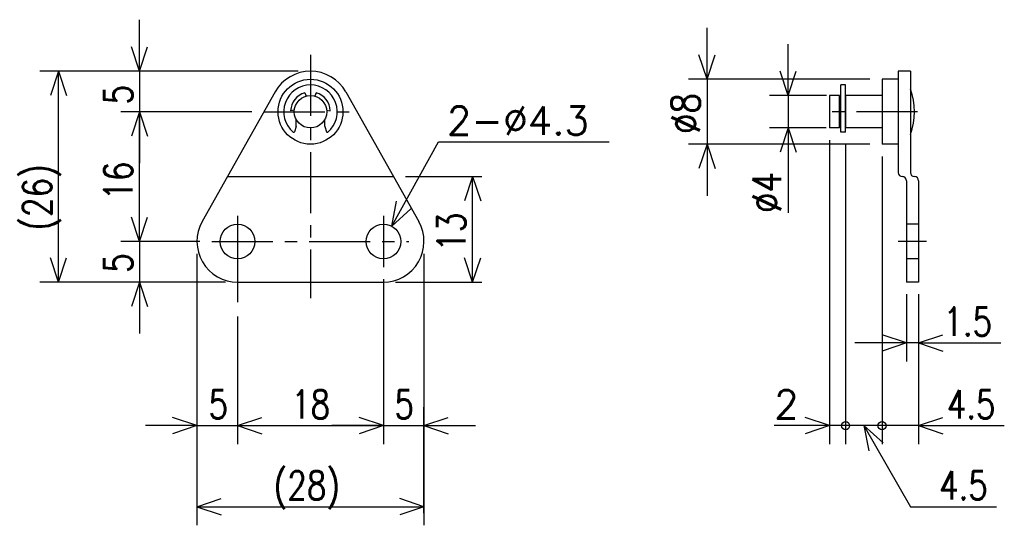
# Model space of a CAD drawing. Extents: x -151 to -29, y 106 to 168.
import ezdxf

# ---------------------------------------------------------------- set-up
doc = ezdxf.new("R2010")
doc.units = 0
doc.linetypes.add('CENTER', pattern=[12, 7.5, -1.5, 1.5, -1.5])
doc.linetypes.add('DASHED', pattern=[4.5, 3, -1.5])
doc.layers.get('0').update_dxf_attribs({"linetype": 'CONTINUOUS'})
doc.styles.get("Standard").update_dxf_attribs({"font": 'txt', "bigfont": 'BIGFONT'})

msp = doc.modelspace()

# ---------------------------------------------------------------- linework, layer by layer
at = {"color": 7, "linetype": 'CONTINUOUS'}
for p, q in [((-136.06349, 161.68169), (-136.06349, 168.03169)), ((-66.063484, 160.68169), (-66.063484, 167.03169)), ((-136.06349, 161.68169), (-137.06349, 164.68169)), ((-136.06349, 161.68169), (-135.06349, 164.68169)), ((-56.063484, 158.68169), (-56.063484, 165.03169)), ((-66.063484, 160.68169), (-67.063484, 163.68169)), ((-66.063484, 160.68169), (-65.063484, 163.68169)), ((-116.47662, 161.68169), (-148.34949, 161.68169)), ((-146.06349, 161.68169), (-147.06349, 158.68169)), ((-146.06349, 135.68169), (-146.06349, 161.68169)), ((-146.06349, 161.68169), (-145.06349, 158.68169)), ((-116.47662, 161.68169), (-138.34949, 161.68169)), ((-136.06349, 161.68169), (-136.06349, 156.68169)), ((-56.063484, 158.68169), (-57.063484, 161.68169)), ((-56.063484, 158.68169), (-55.063484, 161.68169)), ((-40.976616, 161.68169), (-42.476616, 161.68169)), ((-42.476616, 161.68169), (-42.476616, 149.18169)), ((-40.976616, 161.68169), (-40.976616, 149.18169)), ((-45.976616, 160.68169), (-68.349487, 160.68169)), ((-66.063484, 160.68169), (-66.063484, 152.68169)), ((-42.476616, 160.68169), (-44.476616, 160.68169)), ((-44.476616, 160.68169), (-44.476616, 152.68169)), ((-119.3345, 159.133), (-128.3345, 143.133)), ((-110.61874, 159.133), (-101.61874, 143.133)), ((-49.576607, 154.15732), (-49.576607, 159.98169)), ((-48.976616, 159.98169), (-49.576607, 159.98169)), ((-48.976616, 154.15732), (-48.976616, 159.98169)), ((-115.675, 159.03003), (-115.52076, 158.60625)), ((-114.27822, 159.03004), (-114.43246, 158.60625)), ((-51.346439, 158.68169), (-58.349483, 158.68169)), ((-56.063484, 158.68169), (-56.063484, 154.68169)), ((-50.976616, 158.68169), (-50.976616, 154.68169)), ((-49.73661, 158.68169), (-50.976616, 158.68169)), ((-49.73661, 154.68169), (-49.73661, 158.68169)), ((-49.576607, 158.23169), (-49.73661, 158.23169)), ((-48.976616, 158.68169), (-48.976616, 154.68169)), ((-44.476616, 158.68169), (-48.976616, 158.68169)), ((-122.21336, 156.68169), (-138.34949, 156.68169)), ((-136.06349, 156.68169), (-137.06349, 153.68169)), ((-136.06349, 156.68169), (-137.06349, 153.68169)), ((-136.06349, 140.68169), (-136.06349, 156.68169)), ((-136.06349, 156.68169), (-135.06349, 153.68169)), ((-136.06349, 156.68169), (-135.06349, 153.68169)), ((-136.06349, 156.68169), (-136.06349, 150.33169)), ((-116.9652, 156.89508), (-117.42303, 156.81435)), ((-112.98803, 156.89508), (-112.5302, 156.81436)), ((-116.72662, 154.89932), (-116.72662, 155.71344)), ((-113.22662, 154.89932), (-113.22662, 155.71344)), ((-116.73264, 154.86511), (-116.96749, 154.21986)), ((-113.22058, 154.86511), (-112.98573, 154.21985)), ((-51.385559, 154.68169), (-58.349483, 154.68169)), ((-56.063484, 154.68169), (-57.063484, 151.68169)), ((-56.063484, 154.68169), (-56.063484, 144.20166)), ((-56.063484, 154.68169), (-55.063484, 151.68169)), ((-56.063484, 154.68169), (-56.063484, 148.33169)), ((-49.73661, 154.68169), (-50.976616, 154.68169)), ((-49.576607, 155.13168), (-49.73661, 155.13168)), ((-44.476616, 154.68169), (-48.976616, 154.68169)), ((-50.976616, 153.18169), (-50.976616, 115.69315)), ((-48.976616, 154.15732), (-49.576607, 154.15732)), ((-104.93927, 142.56488), (-99.206779, 152.97151)), ((-99.206779, 152.97151), (-78.152588, 152.97151)), ((-45.976616, 152.68169), (-68.349487, 152.68169)), ((-66.063484, 152.68169), (-67.063484, 149.68169)), ((-66.063484, 152.68169), (-65.063484, 149.68169)), ((-66.063484, 152.68169), (-66.063484, 146.33169)), ((-48.976616, 152.65732), (-48.976616, 115.69315)), ((-42.476616, 152.68169), (-44.476616, 152.68169)), ((-44.476616, 151.18169), (-44.476616, 115.69315)), ((-125.21336, 148.68169), (-104.73988, 148.68169)), ((-103.23988, 148.68169), (-93.833618, 148.68169)), ((-94.976616, 148.68169), (-95.976616, 145.68169)), ((-94.976616, 135.68169), (-94.976616, 148.68169)), ((-94.976616, 148.68169), (-93.976616, 145.68169)), ((-41.476616, 148.18169), (-41.476616, 135.68169)), ((-39.976616, 148.18169), (-39.976616, 135.68169)), ((-136.06349, 140.68169), (-136.06349, 147.03169)), ((-104.93927, 142.56488), (-104.3677, 145.67507)), ((-104.93927, 142.56488), (-102.6159, 144.71009)), ((-136.06349, 140.68169), (-137.06349, 143.68169)), ((-136.06349, 140.68169), (-137.06349, 143.68169)), ((-136.06349, 140.68169), (-135.06349, 143.68169)), ((-136.06349, 140.68169), (-135.06349, 143.68169)), ((-128.62662, 140.68169), (-138.34949, 140.68169)), ((-128.62662, 140.68169), (-138.34949, 140.68169)), ((-136.06349, 140.68169), (-136.06349, 135.68169)), ((-146.06349, 135.68169), (-147.06349, 138.68169)), ((-146.06349, 135.68169), (-145.06349, 138.68169)), ((-128.97662, 139.18169), (-128.97662, 105.69315)), ((-100.97662, 139.18169), (-100.97662, 105.69315)), ((-94.976616, 135.68169), (-95.976616, 138.68169)), ((-94.976616, 135.68169), (-93.976616, 138.68169)), ((-123.97662, 137.53169), (-123.97662, 133.20505)), ((-105.97662, 136.03169), (-105.97662, 115.69315)), ((-105.97662, 136.03169), (-105.97662, 115.69315)), ((-125.47662, 135.68169), (-148.34949, 135.68169)), ((-125.47662, 135.68169), (-138.34949, 135.68169)), ((-136.06349, 135.68169), (-137.06349, 132.68169)), ((-136.06349, 135.68169), (-135.06349, 132.68169)), ((-136.06349, 135.68169), (-136.06349, 129.33169)), ((-123.97662, 135.68169), (-105.97662, 135.68169)), ((-104.47662, 135.68169), (-93.833618, 135.68169)), ((-39.976616, 135.68169), (-41.476616, 135.68169)), ((-41.476616, 134.18169), (-41.476616, 125.89569)), ((-39.976616, 134.18169), (-39.976616, 115.69315)), ((-123.97662, 131.42467), (-123.97662, 115.69315)), ((-41.476616, 128.18169), (-44.476616, 129.18169)), ((-39.976616, 128.18169), (-36.976616, 129.18169)), ((-41.476616, 128.18169), (-47.826616, 128.18169)), ((-41.476616, 128.18169), (-44.476616, 127.18169)), ((-39.976616, 128.18169), (-41.476616, 128.18169)), ((-39.976616, 128.18169), (-29.81974, 128.18169)), ((-39.976616, 128.18169), (-36.976616, 127.18169)), ((-39.976616, 128.18169), (-33.626616, 128.18169)), ((-100.97662, 107.19315), (-100.97662, 120.26516)), ((-128.97662, 117.97916), (-135.32662, 117.97916)), ((-128.97662, 117.97916), (-131.97662, 118.97916)), ((-128.97662, 117.97916), (-131.97662, 116.97916)), ((-128.97662, 117.97916), (-123.97662, 117.97916)), ((-123.97662, 117.97916), (-120.97662, 118.97916)), ((-123.97662, 117.97916), (-120.97662, 118.97916)), ((-123.97662, 117.97916), (-120.97662, 116.97916)), ((-123.97662, 117.97916), (-117.62662, 117.97916)), ((-123.97662, 117.97916), (-105.97662, 117.97916)), ((-123.97662, 117.97916), (-120.97662, 116.97916)), ((-105.97662, 117.97916), (-112.32662, 117.97916)), ((-105.97662, 117.97916), (-108.97662, 118.97916)), ((-105.97662, 117.97916), (-108.97662, 118.97916)), ((-105.97662, 117.97916), (-108.97662, 116.97916)), ((-105.97662, 117.97916), (-108.97662, 116.97916)), ((-105.97662, 117.97916), (-100.97662, 117.97916)), ((-100.97662, 117.97916), (-97.976624, 118.97916)), ((-100.97662, 117.97916), (-97.976624, 116.97916)), ((-100.97662, 117.97916), (-94.626624, 117.97916)), ((-50.976616, 117.97916), (-57.776909, 117.97916)), ((-50.976616, 117.97916), (-57.326616, 117.97916)), ((-50.976616, 117.97916), (-53.976616, 118.97916)), ((-50.976616, 117.97916), (-53.976616, 116.97916)), ((-48.976616, 117.97916), (-50.976616, 117.97916)), ((-44.476616, 117.97916), (-48.976616, 117.97916)), ((-46.72662, 117.97916), (-40.953117, 107.97916)), ((-46.72662, 117.97916), (-44.360594, 115.88108)), ((-46.72662, 117.97916), (-46.092645, 114.88108)), ((-39.976616, 117.97916), (-44.476616, 117.97916)), ((-39.976616, 117.97916), (-36.976616, 118.97916)), ((-39.976616, 117.97916), (-29.399178, 117.97916)), ((-39.976616, 117.97916), (-36.976616, 116.97916)), ((-39.976616, 117.97916), (-33.626616, 117.97916)), ((-128.97662, 107.97916), (-125.97662, 108.97916)), ((-100.97662, 107.97916), (-103.97662, 108.97916)), ((-128.97662, 107.97916), (-100.97662, 107.97916)), ((-128.97662, 107.97916), (-125.97662, 106.97916)), ((-100.97662, 107.97916), (-103.97662, 106.97916)), ((-40.953117, 107.97916), (-30.346748, 107.97916))]:
    msp.add_line(p, q, dxfattribs=at)
at = {"color": 7, "linetype": 'CENTER'}
for p, q in [((-114.97662, 163.68169), (-114.97662, 133.68169)), ((-120.71336, 156.68169), (-109.23988, 156.68169)), ((-40.124321, 156.68169), (-52.039696, 156.68169)), ((-123.97662, 143.8317), (-123.97662, 137.53169)), ((-105.97662, 143.8317), (-105.97662, 137.53169)), ((-127.12662, 140.68169), (-102.82662, 140.68169)), ((-38.976616, 140.68169), (-42.476616, 140.68169))]:
    msp.add_line(p, q, dxfattribs=at)
at = {"color": 7, "linetype": 'DASHED'}
for p, q in [((-39.976616, 142.8317), (-41.476616, 142.8317)), ((-39.976616, 138.53169), (-41.476616, 138.53169))]:
    msp.add_line(p, q, dxfattribs=at)
at = {"color": 7, "linetype": 'CONTINUOUS'}
for centre, radius in [((-114.97662, 156.68169), 4), ((-114.97662, 156.68169), 2), ((-123.97662, 140.68169), 2.15), ((-105.97662, 140.68169), 2.15), ((-48.976616, 117.97916), 0.5), ((-44.476616, 117.97916), 0.5)]:
    msp.add_circle(centre, radius, dxfattribs=at)
for centre, radius, start, end in [((-114.97662, 156.68169), 5, 29.357773, 150.64223), ((-114.97662, 156.68169), 3.3, 310.65609, 229.34391), ((-48.566612, 156.68169), 8.09, 339.75064, 20.249363), ((-114.97662, 156.68169), 2.45, 106.56215, 176.89609), ((-114.97662, 156.68169), 2.45, 3.1039099, 73.437849), ((-116.82661, 154.89932), 0.1, 340.0042, 0), ((-113.12662, 154.89932), 0.1, 180, 199.9958), ((-117.06147, 154.25406), 0.1, 229.34371, 340.0042), ((-112.89176, 154.25406), 0.1, 199.9958, 310.65629), ((-41.976616, 149.18169), 0.5, 180, 270), ((-41.976616, 148.18169), 0.5, 0, 90), ((-40.476616, 149.18169), 0.5, 180, 270), ((-40.476616, 148.18169), 0.5, 0, 90), ((-123.97662, 140.68169), 5, 150.64218, 270), ((-105.97662, 140.68169), 5, 270, 29.357773)]:
    msp.add_arc(centre, radius, start, end, dxfattribs=at)

# ---------------------------------------------------------------- texts
for s, width, p in [('5', 0.8, (-136.93849, 157.57621)), ('%%C8', 0.844216, (-66.938484, 153.93869)), ('16', 0.8, (-136.93849, 145.7425)), ('(26)', 0.8, (-146.93849, 142.03616)), ('%%C4', 0.844216, (-56.938484, 144.20166)), ('13', 0.8, (-95.851616, 139.43869)), ('5', 0.8, (-136.93849, 136.83616))]:
    msp.add_text(s, height=3.5, rotation=90.000003, dxfattribs=dict(at, width=width)).set_placement(p)
for s, width, p in [('2-%%C4.3', 1.006661, (-98.152589, 153.84651)), ('1.5', 0.8, (-36.90574, 129.05669)), ('5', 0.8, (-127.5462, 118.85416)), ('18', 0.8, (-117.35174, 118.85416)), ('5', 0.8, (-104.61962, 118.85416)), ('4.5', 0.8, (-36.485177, 118.85416)), ('(28)', 0.8, (-119.50648, 108.85416)), ('4.5', 0.8, (-37.432748, 108.85416))]:
    msp.add_text(s, height=3.5, dxfattribs=dict(at, width=width)).set_placement(p)
msp.add_text('2', height=3.5, dxfattribs=at).set_placement((-57.776904, 118.85416))

doc.saveas('drawing.dxf')
